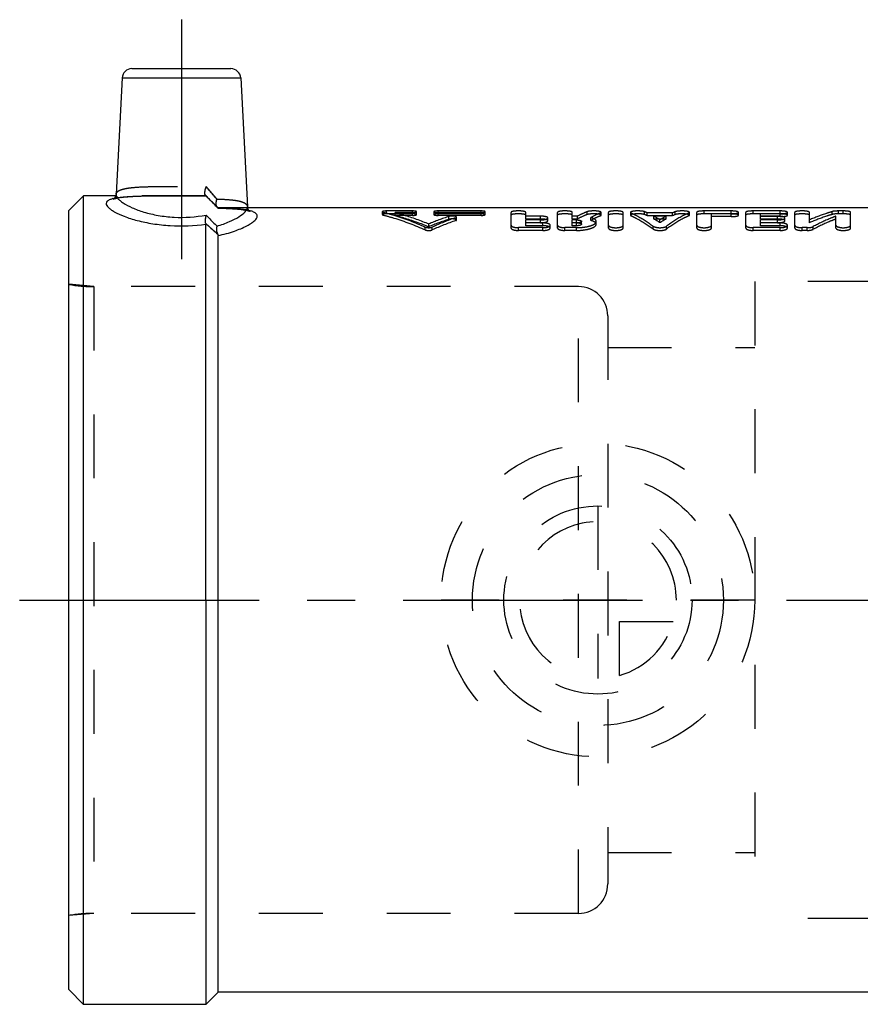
# Model space of a CAD drawing. Header units: millimetres. Extents: x 415 to 585, y 452 to 553.
# Tile 1 of 11: x 415 to 501, y 452 to 553. Entities that reach past the tile are written whole.
import ezdxf

# ---------------------------------------------------------------- set-up
doc = ezdxf.new("R2010")
doc.units = ezdxf.units.MM
doc.header["$LTSCALE"] = 65.185185
doc.linetypes.add('CENTER', pattern=[0.6, 0.375, -0.075, 0.075, -0.075])
doc.linetypes.add('HIDDEN', pattern=[0.2, 0.1, -0.1])
for name, color, linetype in [('ACHSEN_S', 7, 'CONTINUOUS'), ('FASEN', 7, 'CONTINUOUS'), ('KOERPER', 7, 'CONTINUOUS'), ('KONST.EL_MIT_GEO', 7, 'CONTINUOUS'), ('KURVEN', 7, 'CONTINUOUS')]:
    doc.layers.add(name, color=color, linetype=linetype)

msp = doc.modelspace()

# ---------------------------------------------------------------- linework, layer by layer
at = {"layer": 'ACHSEN_S', "color": 2, "linetype": 'CENTER'}
msp.add_line((415.38, 493.52), (584.62, 493.52), dxfattribs=at)
at = {"layer": 'FASEN', "color": 7, "linetype": 'Continuous'}
for p, q in [((421.88, 534.77), (420.38, 533.27)), ((421.88, 452.27), (421.88, 534.77)), ((420.38, 453.77), (420.38, 533.27)), ((421.88, 452.27), (420.38, 453.77))]:
    msp.add_line(p, q, dxfattribs=at)
at = {"layer": 'KOERPER', "color": 2, "linetype": 'CENTER'}
msp.add_line((431.88, 552.73), (431.88, 526.38), dxfattribs=at)
at = {"layer": 'KOERPER', "color": 7, "linetype": 'Continuous'}
for p, q in [((425.21, 534.77), (421.88, 534.77)), ((513.13, 533.52), (438.62, 533.52)), ((434.38, 493.52), (434.38, 452.27)), ((435.63, 453.52), (435.63, 493.52)), ((435.63, 453.52), (434.38, 452.27)), ((513.13, 453.52), (435.63, 453.52)), ((434.38, 452.27), (421.88, 452.27))]:
    msp.add_line(p, q, dxfattribs=at)
at = {"layer": 'KOERPER', "color": 8, "linetype": 'HIDDEN'}
for p, q in [((434.38, 534.77), (425.21, 534.77)), ((435.63, 533.52), (434.38, 534.77)), ((438.62, 533.52), (435.63, 533.52)), ((472.38, 525.5), (422.94, 525.5)), ((472.38, 461.55), (472.38, 525.5)), ((475.38, 522.5), (475.38, 464.55)), ((472.38, 461.55), (422.94, 461.55))]:
    msp.add_line(p, q, dxfattribs=at)
for centre, start, end in [((472.38, 522.5), 0, 90), ((472.38, 464.55), 270, 360)]:
    msp.add_arc(centre, 3, start, end, dxfattribs=at)
at = {"layer": 'KONST.EL_MIT_GEO', "color": 7, "linetype": 'Continuous'}
for p, q in [((426.83, 547.73), (436.93, 547.73)), ((425.83, 546.78), (425.21, 534.91)), ((425.83, 546.78), (437.93, 546.78)), ((437.93, 546.78), (438.62, 533.63)), ((434.38, 493.52), (434.38, 531.85)), ((435.63, 493.52), (435.63, 530.7))]:
    msp.add_line(p, q, dxfattribs=at)
at = {"layer": 'KONST.EL_MIT_GEO', "color": 8, "linetype": 'HIDDEN'}
for p, q in [((425.17, 534.5), (425.29, 534.53)), ((425.21, 534.89), (425.2, 534.83)), ((425.28, 534.52), (425.43, 534.56)), ((425.41, 534.55), (425.59, 534.58)), ((425.57, 534.58), (425.76, 534.61)), ((425.75, 534.6), (425.96, 534.63)), ((425.94, 534.63), (426.18, 534.65)), ((426.16, 534.65), (426.41, 534.67)), ((426.39, 534.67), (426.66, 534.69)), ((426.64, 534.69), (426.93, 534.7)), ((426.91, 534.7), (427.21, 534.72)), ((427.19, 534.72), (427.51, 534.73)), ((427.49, 534.73), (427.83, 534.74)), ((427.8, 534.74), (428.16, 534.74)), ((428.13, 534.74), (428.83, 534.76)), ((428.5, 534.75), (429.22, 534.76)), ((429.19, 534.76), (430.39, 534.77)), ((430.36, 534.77), (432.51, 534.77)), ((432.48, 534.77), (433.82, 534.77)), ((433.79, 534.77), (434.38, 534.76)), ((434.35, 534.79), (434.34, 534.79)), ((434.35, 534.79), (434.34, 534.79)), ((434.34, 534.79), (435.07, 534.06)), ((434.35, 534.79), (434.37, 534.77)), ((434.38, 534.76), (434.35, 534.76)), ((434.38, 534.77), (434.38, 534.76)), ((434.38, 534.76), (434.38, 534.76)), ((435.06, 534.07), (435.55, 533.57)), ((435.56, 533.55), (435.55, 533.57)), ((435.56, 533.55), (435.55, 533.57)), ((435.63, 533.52), (435.63, 533.5)), ((435.63, 533.5), (435.63, 533.5)), ((435.63, 533.5), (435.63, 533.5)), ((435.63, 533.5), (435.98, 533.49)), ((435.96, 533.49), (436.29, 533.48)), ((436.27, 533.48), (436.59, 533.47)), ((436.56, 533.47), (436.87, 533.45)), ((436.85, 533.46), (437.13, 533.44)), ((437.11, 533.44), (437.38, 533.42)), ((437.36, 533.42), (437.61, 533.4)), ((437.59, 533.4), (437.83, 533.38)), ((437.81, 533.38), (438.02, 533.36)), ((438.01, 533.36), (438.2, 533.33)), ((438.18, 533.34), (438.36, 533.31)), ((438.34, 533.31), (438.5, 533.28)), ((452.38, 533.13), (452.38, 532.84)), ((452.47, 532.79), (452.47, 533.08)), ((452.82, 532.92), (452.82, 533.21)), ((455.45, 533.21), (452.82, 533.21)), ((455.45, 532.92), (452.82, 532.92)), ((453.69, 532.76), (453.69, 533.05)), ((455.45, 533.05), (453.69, 533.05)), ((455.45, 532.76), (453.69, 532.76)), ((455.45, 532.76), (455.45, 533.21)), ((455.88, 532.84), (455.88, 533.13)), ((457.63, 533.13), (457.63, 532.84)), ((458.07, 532.76), (458.07, 533.21)), ((462.45, 533.21), (458.07, 533.21)), ((462.45, 533.05), (458.07, 533.05)), ((462.45, 532.92), (458.07, 532.92)), ((462.45, 532.76), (458.07, 532.76)), ((459.17, 532.35), (459.17, 532.65)), ((459.87, 532.22), (459.87, 532.51)), ((459.96, 532.29), (459.96, 532.58)), ((462.45, 532.76), (462.45, 533.21)), ((462.88, 532.84), (462.88, 533.13)), ((465.51, 531.47), (465.51, 533.07)), ((467.01, 532.39), (467.01, 533.07)), ((468.51, 532.68), (467.01, 532.68)), ((468.51, 532.39), (467.01, 532.39)), ((468.51, 532.39), (468.51, 532.68)), ((469.26, 532.21), (469.26, 532.5)), ((470.26, 531.47), (470.26, 533.07)), ((471.76, 532.39), (471.76, 533.07)), ((472.28, 532.68), (471.76, 532.68)), ((472.28, 532.39), (471.76, 532.39)), ((472.28, 532.39), (472.28, 532.68)), ((473.27, 532.84), (473.27, 533.13)), ((473.64, 532.24), (473.64, 532.53)), ((474.63, 532.72), (474.63, 533.01)), ((474.7, 532.78), (474.7, 533.07)), ((475.45, 531.47), (475.45, 533.07)), ((476.95, 531.47), (476.95, 533.07)), ((477.7, 533.07), (477.7, 532.78)), ((477.76, 532.72), (477.76, 533.01)), ((479.14, 532.84), (479.14, 533.13)), ((479.41, 532.72), (479.41, 533.01)), ((482, 533.01), (479.41, 533.01)), ((482, 532.72), (479.41, 532.72)), ((480.07, 532.39), (480.07, 532.68)), ((481.34, 532.68), (480.07, 532.68)), ((481.34, 532.39), (480.07, 532.39)), ((481.34, 532.39), (481.34, 532.68)), ((482, 532.72), (482, 533.01)), ((482.27, 532.84), (482.27, 533.13)), ((483.65, 532.72), (483.65, 533.01)), ((483.71, 532.78), (483.71, 533.07)), ((484.46, 531.47), (484.46, 533.07)), ((485.21, 532.92), (485.21, 533.21)), ((487.96, 533.21), (485.21, 533.21)), ((487.96, 532.92), (485.21, 532.92)), ((485.96, 531.47), (485.96, 532.92)), ((487.96, 532.63), (485.96, 532.63)), ((487.96, 532.63), (487.96, 533.21)), ((488.71, 532.78), (488.71, 533.07)), ((489.46, 531.47), (489.46, 533.07)), ((490.21, 532.92), (490.21, 533.21)), ((492.96, 533.21), (490.21, 533.21)), ((492.96, 532.92), (490.21, 532.92)), ((490.96, 532.39), (490.96, 532.92)), ((492.71, 532.68), (490.96, 532.68)), ((492.96, 532.63), (490.96, 532.63)), ((492.71, 532.39), (490.96, 532.39)), ((492.71, 532.39), (492.71, 532.68)), ((492.96, 532.63), (492.96, 533.21)), ((493.46, 532.21), (493.46, 532.5)), ((493.71, 532.78), (493.71, 533.07)), ((494.46, 531.47), (494.46, 533.07)), ((495.96, 532.01), (495.96, 533.07)), ((498.28, 532.85), (498.28, 533.15)), ((498.66, 531.47), (498.66, 532.68)), ((498.91, 532.92), (498.91, 533.21)), ((499.41, 533.21), (498.91, 533.21)), ((499.41, 532.92), (498.91, 532.92)), ((499.41, 532.92), (499.41, 533.21)), ((500.16, 531.47), (500.16, 533.07)), ((456.76, 531.28), (456.76, 531.57)), ((457.12, 531.6), (457.12, 531.89)), ((457.48, 531.28), (457.48, 531.57)), ((466.26, 531.22), (466.26, 531.51)), ((468.76, 531.51), (466.26, 531.51)), ((467.01, 531.7), (467.01, 532.3)), ((468.51, 532.3), (467.01, 532.3)), ((468.51, 532.01), (467.01, 532.01)), ((468.76, 531.99), (467.01, 531.99)), ((468.76, 531.7), (467.01, 531.7)), ((468.51, 532.01), (468.51, 532.3)), ((468.76, 531.7), (468.76, 531.99)), ((468.76, 531.22), (468.76, 531.51)), ((469.51, 531.47), (469.51, 531.75)), ((471.01, 531.22), (471.01, 531.51)), ((472.18, 531.51), (471.01, 531.51)), ((471.76, 531.7), (471.76, 532.3)), ((472.18, 532.3), (471.76, 532.3)), ((472.18, 532.01), (471.76, 532.01)), ((472.18, 531.99), (471.76, 531.99)), ((472.18, 531.7), (471.76, 531.7)), ((472.18, 532.01), (472.18, 532.3)), ((472.18, 531.7), (472.18, 531.99)), ((472.18, 531.22), (472.18, 531.51)), ((472.71, 531.86), (472.71, 532.15)), ((474.21, 531.86), (474.21, 532.15)), ((480.02, 531.37), (480.02, 531.66)), ((480.71, 532.02), (480.71, 532.31)), ((481.39, 531.37), (481.39, 531.66)), ((490.21, 531.22), (490.21, 531.51)), ((492.96, 531.51), (490.21, 531.51)), ((490.96, 531.7), (490.96, 532.3)), ((492.71, 532.3), (490.96, 532.3)), ((492.71, 532.01), (490.96, 532.01)), ((492.96, 531.99), (490.96, 531.99)), ((492.96, 531.7), (490.96, 531.7)), ((492.71, 532.01), (492.71, 532.3)), ((492.96, 531.7), (492.96, 531.99)), ((492.96, 531.22), (492.96, 531.51)), ((493.71, 531.47), (493.71, 531.75)), ((495.21, 531.22), (495.21, 531.51)), ((495.71, 531.51), (495.21, 531.51)), ((495.71, 531.22), (495.71, 531.51)), ((496.35, 531.34), (496.35, 531.62)), ((468.76, 531.22), (466.26, 531.22)), ((472.18, 531.22), (471.01, 531.22)), ((492.96, 531.22), (490.21, 531.22)), ((495.71, 531.22), (495.21, 531.22)), ((420.38, 461.32), (420.38, 525.73)), ((422.94, 525.5), (420.38, 525.73)), ((422.94, 525.5), (422.94, 461.55)), ((472.38, 525.5), (422.94, 525.5)), ((490.38, 526.02), (490.38, 461.02)), ((528.38, 526.02), (490.38, 526.02)), ((475.38, 519.27), (490.38, 519.27)), ((475.38, 467.77), (490.38, 467.77)), ((422.94, 461.55), (420.38, 461.32)), ((472.38, 461.55), (422.94, 461.55)), ((528.38, 461.02), (490.38, 461.02))]:
    msp.add_line(p, q, dxfattribs=at)
at = {"layer": 'KONST.EL_MIT_GEO', "color": 7, "linetype": 'Continuous'}
for points in [[(425.21, 534.89), (425.2, 534.82), (425.17, 534.71), (425.13, 534.61), (425.07, 534.52), (425.02, 534.47), (424.98, 534.44), (424.97, 534.43), (424.97, 534.43)], [(438.79, 533.2), (438.83, 533.18), (438.85, 533.17), (438.85, 533.18), (438.82, 533.19), (438.78, 533.23), (438.74, 533.29), (438.69, 533.38), (438.65, 533.47), (438.63, 533.57), (438.62, 533.62)]]:
    msp.add_lwpolyline(points, dxfattribs=at)
at = {"layer": 'KONST.EL_MIT_GEO', "color": 8, "linetype": 'HIDDEN'}
for points in [[(425.2, 534.83), (425.18, 534.72), (425.13, 534.62), (425.08, 534.53), (425.02, 534.47), (424.99, 534.44), (424.97, 534.43)], [(424.97, 534.43), (424.98, 534.43), (425.01, 534.45), (425.08, 534.47), (425.17, 534.5)], [(424.97, 534.43), (424.98, 534.43), (425.02, 534.45), (425.09, 534.47), (425.18, 534.5)], [(438.65, 533.46), (438.63, 533.56), (438.62, 533.62)], [(438.78, 533.2), (438.82, 533.19), (438.85, 533.17), (438.85, 533.17), (438.83, 533.19), (438.79, 533.23), (438.74, 533.28), (438.69, 533.37), (438.65, 533.46)], [(438.48, 533.28), (438.61, 533.25), (438.71, 533.23), (438.78, 533.2), (438.79, 533.2)], [(438.6, 533.26), (438.7, 533.23), (438.77, 533.21), (438.78, 533.2)]]:
    msp.add_lwpolyline(points, dxfattribs=at)
at = {"layer": 'KONST.EL_MIT_GEO', "color": 7, "linetype": 'Continuous'}
for centre, radius, start, end in [((426.83, 546.73), 1, 90, 177), ((436.93, 546.73), 1, 3, 90), ((425.86, 530.84), 3.75, 102.464, 104.7828), ((437.97, 529.68), 3.66, 74.4942, 77.3951)]:
    msp.add_arc(centre, radius, start, end, dxfattribs=at)
at = {"layer": 'KONST.EL_MIT_GEO', "color": 8, "linetype": 'HIDDEN'}
for centre, radius, start, end in [((211.87, 343.64), 293.96, 40.4685, 40.7951), ((245.87, 372.82), 249.16, 40.4392, 40.8245), ((278.23, 380.53), 219.48, 44.2042, 44.656), ((297.39, 399.32), 192.64, 44.1727, 44.6873), ((437.65, 528.24), 5.13, 77.3939, 80.0709), ((467.43, 507.23), 26.73, 107.9967, 112.684), ((468.69, 506.77), 27.22, 108.9059, 114.3295), ((475.17, 523.76), 10.18, 65.4097, 67.0733), ((475.18, 523.42), 10.22, 65.5713, 67.2265), ((474.34, 522.14), 12, 57.9673, 61.4969), ((474.37, 521.81), 12.02, 58.1599, 61.6764), ((487.07, 522.14), 12, 118.5031, 122.0327), ((487.05, 521.81), 12.02, 118.3236, 121.8401), ((486.24, 523.76), 10.18, 112.9267, 114.5903), ((486.23, 523.42), 10.22, 112.7735, 114.4287), ((467.41, 506.79), 26.86, 107.8711, 112.5313), ((468.67, 506.34), 27.34, 108.7748, 114.1682), ((422.94, 540.5), 15, 260.1749, 270), ((422.94, 446.55), 15, 90, 99.8251)]:
    msp.add_arc(centre, radius, start, end, dxfattribs=at)
for points, knots in [([(425.21, 534.91), (425.21, 534.97), (425.26, 535.1), (425.43, 535.25), (425.69, 535.38), (426.03, 535.47), (426.45, 535.55), (427.18, 535.64), (428.24, 535.69), (429.67, 535.71), (431.22, 535.72), (432.82, 535.72), (433.89, 535.71), (434.42, 535.71)], [0, 0, 0, 0, 0.019158, 0.041728, 0.071002, 0.108392, 0.154238, 0.208328, 0.338714, 0.492601, 0.660918, 0.833516, 1, 1, 1, 1]), ([(434.28, 534.98), (434.27, 535.09), (434.3, 535.34), (434.37, 535.58), (434.42, 535.71)], [0, 0, 0, 0, 0.443194, 1, 1, 1, 1]), ([(434.34, 534.79), (434.31, 534.83), (434.27, 534.95), (434.28, 535.26), (434.35, 535.52), (434.42, 535.71)], [0, 0, 0, 0, 0.152234, 0.379591, 1, 1, 1, 1]), ([(424.9, 534.47), (424.96, 534.49), (425.18, 534.54), (425.59, 534.6), (426.39, 534.68), (427.56, 534.74), (429.12, 534.76), (431.43, 534.77), (433.19, 534.77), (434.38, 534.76)], [0, 0, 0, 0, 0.021136, 0.071472, 0.130816, 0.27342, 0.441194, 0.624863, 1, 1, 1, 1]), ([(425.4, 534.57), (425.37, 534.57), (425.25, 534.55), (425.13, 534.52), (425.05, 534.5)], [0, 0, 0, 0, 0.264339, 1, 1, 1, 1]), ([(434.35, 534.76), (433.51, 534.77), (431.85, 534.77), (429.43, 534.77), (427.29, 534.73), (425.97, 534.66), (425.4, 534.57)], [0, 0, 0, 0, 0.279805, 0.559129, 0.808276, 1, 1, 1, 1]), ([(434.34, 534.79), (434.34, 534.8), (434.31, 534.84), (434.3, 534.88), (434.29, 534.92)], [0, 0, 0, 0, 0.212461, 1, 1, 1, 1]), ([(434.35, 534.79), (434.36, 534.78), (434.37, 534.77), (434.38, 534.76), (434.38, 534.76)], [0, 0, 0, 0, 0.725293, 1, 1, 1, 1]), ([(434.37, 534.77), (434.37, 534.77), (434.37, 534.77), (434.38, 534.76), (434.38, 534.76)], [0, 0, 0, 0, 0.712548, 1, 1, 1, 1]), ([(435.55, 533.57), (435.46, 533.65), (435.4, 533.98), (435.46, 534.27), (435.51, 534.43)], [0, 0, 0, 0, 0.414326, 1, 1, 1, 1]), ([(435.43, 533.96), (435.43, 533.99), (435.44, 534.16), (435.47, 534.32), (435.51, 534.43)], [0, 0, 0, 0, 0.231539, 1, 1, 1, 1]), ([(435.51, 534.43), (435.94, 534.42), (436.55, 534.39), (437.31, 534.31), (437.76, 534.23), (438.12, 534.13), (438.39, 534), (438.57, 533.84), (438.62, 533.7), (438.62, 533.63)], [0, 0, 0, 0, 0.384151, 0.543807, 0.679225, 0.789713, 0.876229, 0.943034, 1, 1, 1, 1]), ([(435.48, 533.68), (435.47, 533.7), (435.44, 533.79), (435.43, 533.88), (435.43, 533.96)], [0, 0, 0, 0, 0.224899, 1, 1, 1, 1]), ([(435.55, 533.57), (435.52, 533.59), (435.5, 533.63), (435.48, 533.67), (435.48, 533.68)], [0, 0, 0, 0, 0.731382, 1, 1, 1, 1]), ([(435.56, 533.55), (435.58, 533.54), (435.6, 533.52), (435.62, 533.5), (435.63, 533.5)], [0, 0, 0, 0, 0.72945, 1, 1, 1, 1]), ([(435.56, 533.55), (435.58, 533.54), (435.6, 533.52), (435.62, 533.5), (435.63, 533.5)], [0, 0, 0, 0, 0.72953, 1, 1, 1, 1]), ([(435.63, 533.5), (436.18, 533.49), (436.95, 533.46), (437.92, 533.39), (438.48, 533.31), (438.81, 533.24), (438.95, 533.21)], [0, 0, 0, 0, 0.489825, 0.695866, 0.871356, 1, 1, 1, 1]), ([(438.53, 533.3), (438.12, 533.37), (437.15, 533.46), (436.18, 533.49), (435.63, 533.5)], [0, 0, 0, 0, 0.437575, 1, 1, 1, 1]), ([(434.37, 531.93), (434.33, 532.04), (434.33, 532.34), (434.38, 532.63), (434.42, 532.79)], [0, 0, 0, 0, 0.428501, 1, 1, 1, 1]), ([(452.82, 533.21), (452.76, 533.21), (452.66, 533.21), (452.52, 533.19), (452.44, 533.18), (452.38, 533.15), (452.38, 533.13)], [0, 0, 0, 0, 0.36836, 0.683206, 0.900071, 1, 1, 1, 1]), ([(452.38, 533.13), (452.38, 533.12), (452.42, 533.1), (452.45, 533.09), (452.47, 533.08)], [0, 0, 0, 0, 0.32968, 1, 1, 1, 1]), ([(452.82, 532.92), (452.76, 532.92), (452.66, 532.91), (452.52, 532.9), (452.44, 532.88), (452.38, 532.85), (452.38, 532.84)], [0, 0, 0, 0, 0.368536, 0.683502, 0.900364, 1, 1, 1, 1]), ([(452.38, 532.84), (452.38, 532.83), (452.42, 532.8), (452.45, 532.8), (452.47, 532.79)], [0, 0, 0, 0, 0.328926, 1, 1, 1, 1]), ([(452.47, 533.08), (452.83, 532.99), (454.29, 532.58), (455.72, 532.04), (456.76, 531.57)], [0, 0, 0, 0, 0.245716, 1, 1, 1, 1]), ([(452.47, 532.79), (452.83, 532.7), (454.29, 532.29), (455.72, 531.75), (456.76, 531.28)], [0, 0, 0, 0, 0.245787, 1, 1, 1, 1]), ([(453.69, 533.05), (453.98, 532.97), (455.14, 532.65), (456.28, 532.24), (457.12, 531.89)], [0, 0, 0, 0, 0.246591, 1, 1, 1, 1]), ([(453.69, 532.76), (453.98, 532.68), (455.14, 532.36), (456.28, 531.95), (457.12, 531.6)], [0, 0, 0, 0, 0.246647, 1, 1, 1, 1]), ([(455.88, 533.13), (455.88, 533.15), (455.83, 533.18), (455.74, 533.19), (455.6, 533.21), (455.5, 533.21), (455.45, 533.21)], [0, 0, 0, 0, 0.099747, 0.315365, 0.631916, 1, 1, 1, 1]), ([(455.45, 533.05), (455.5, 533.05), (455.6, 533.05), (455.74, 533.07), (455.83, 533.09), (455.88, 533.12), (455.88, 533.13)], [0, 0, 0, 0, 0.370734, 0.682953, 0.899157, 1, 1, 1, 1]), ([(455.88, 532.84), (455.88, 532.85), (455.83, 532.88), (455.74, 532.9), (455.6, 532.91), (455.5, 532.92), (455.45, 532.92)], [0, 0, 0, 0, 0.099454, 0.315068, 0.631741, 1, 1, 1, 1]), ([(455.45, 532.76), (455.5, 532.76), (455.6, 532.76), (455.74, 532.78), (455.83, 532.8), (455.88, 532.82), (455.88, 532.84)], [0, 0, 0, 0, 0.370921, 0.683263, 0.899458, 1, 1, 1, 1]), ([(458.07, 533.21), (458.01, 533.21), (457.91, 533.21), (457.77, 533.19), (457.69, 533.18), (457.63, 533.15), (457.63, 533.13)], [0, 0, 0, 0, 0.371635, 0.684195, 0.899952, 1, 1, 1, 1]), ([(457.63, 533.13), (457.63, 533.12), (457.69, 533.09), (457.77, 533.07), (457.91, 533.05), (458.01, 533.05), (458.07, 533.05)], [0, 0, 0, 0, 0.100541, 0.316601, 0.6328, 1, 1, 1, 1]), ([(458.07, 532.92), (458.01, 532.92), (457.91, 532.91), (457.77, 532.9), (457.69, 532.88), (457.63, 532.85), (457.63, 532.84)], [0, 0, 0, 0, 0.371812, 0.684492, 0.900245, 1, 1, 1, 1]), ([(457.63, 532.84), (457.63, 532.82), (457.69, 532.8), (457.77, 532.78), (457.91, 532.76), (458.01, 532.76), (458.07, 532.76)], [0, 0, 0, 0, 0.100241, 0.31629, 0.632615, 1, 1, 1, 1]), ([(459.96, 532.58), (459.96, 532.62), (459.82, 532.67), (459.65, 532.69), (459.4, 532.69), (459.24, 532.67), (459.17, 532.65)], [0, 0, 0, 0, 0.127376, 0.397857, 0.727438, 1, 1, 1, 1]), ([(459.96, 532.29), (459.96, 532.3), (459.93, 532.33), (459.83, 532.37), (459.64, 532.4), (459.41, 532.4), (459.24, 532.38), (459.17, 532.35)], [0, 0, 0, 0, 0.047751, 0.131119, 0.400416, 0.728628, 1, 1, 1, 1]), ([(459.87, 532.51), (459.88, 532.52), (459.92, 532.53), (459.96, 532.56), (459.96, 532.58)], [0, 0, 0, 0, 0.370642, 1, 1, 1, 1]), ([(462.88, 533.13), (462.88, 533.15), (462.83, 533.18), (462.74, 533.19), (462.6, 533.21), (462.5, 533.21), (462.45, 533.21)], [0, 0, 0, 0, 0.099747, 0.315365, 0.631916, 1, 1, 1, 1]), ([(462.45, 533.05), (462.5, 533.05), (462.6, 533.05), (462.74, 533.07), (462.83, 533.09), (462.88, 533.12), (462.88, 533.13)], [0, 0, 0, 0, 0.370734, 0.682953, 0.899157, 1, 1, 1, 1]), ([(462.88, 532.84), (462.88, 532.85), (462.83, 532.88), (462.74, 532.9), (462.6, 532.91), (462.5, 532.92), (462.45, 532.92)], [0, 0, 0, 0, 0.099454, 0.315068, 0.631741, 1, 1, 1, 1]), ([(462.45, 532.76), (462.5, 532.76), (462.6, 532.76), (462.74, 532.78), (462.83, 532.8), (462.88, 532.82), (462.88, 532.84)], [0, 0, 0, 0, 0.370921, 0.683263, 0.899458, 1, 1, 1, 1]), ([(467.01, 533.07), (467.01, 533.1), (466.92, 533.15), (466.78, 533.18), (466.54, 533.21), (466.26, 533.22), (465.99, 533.21), (465.75, 533.18), (465.61, 533.15), (465.51, 533.1), (465.51, 533.07)], [0, 0, 0, 0, 0.050442, 0.159123, 0.315725, 0.500331, 0.684642, 0.841282, 0.94981, 1, 1, 1, 1]), ([(467.01, 532.78), (467.01, 532.81), (466.92, 532.86), (466.78, 532.88), (466.54, 532.91), (466.26, 532.92), (465.99, 532.91), (465.75, 532.88), (465.61, 532.86), (465.51, 532.81), (465.51, 532.78)], [0, 0, 0, 0, 0.050288, 0.158968, 0.315633, 0.500331, 0.684734, 0.841438, 0.949964, 1, 1, 1, 1]), ([(469.26, 532.5), (469.26, 532.53), (469.18, 532.6), (468.93, 532.66), (468.69, 532.68), (468.51, 532.68)], [0, 0, 0, 0, 0.116247, 0.332991, 1, 1, 1, 1]), ([(468.51, 532.3), (468.69, 532.3), (468.94, 532.32), (469.18, 532.4), (469.26, 532.47), (469.26, 532.5)], [0, 0, 0, 0, 0.664593, 0.882151, 1, 1, 1, 1]), ([(469.26, 532.21), (469.26, 532.24), (469.18, 532.31), (468.93, 532.37), (468.69, 532.39), (468.51, 532.39)], [0, 0, 0, 0, 0.115803, 0.332522, 1, 1, 1, 1]), ([(471.76, 533.07), (471.76, 533.1), (471.67, 533.15), (471.53, 533.18), (471.29, 533.21), (471.01, 533.22), (470.74, 533.21), (470.5, 533.18), (470.36, 533.15), (470.26, 533.1), (470.26, 533.07)], [0, 0, 0, 0, 0.050442, 0.159123, 0.315725, 0.500331, 0.684642, 0.841282, 0.94981, 1, 1, 1, 1]), ([(471.76, 532.78), (471.76, 532.81), (471.67, 532.86), (471.53, 532.88), (471.29, 532.91), (471.01, 532.92), (470.74, 532.91), (470.5, 532.88), (470.36, 532.86), (470.26, 532.81), (470.26, 532.78)], [0, 0, 0, 0, 0.050288, 0.158968, 0.315633, 0.500331, 0.684734, 0.841438, 0.949964, 1, 1, 1, 1]), ([(473.27, 533.13), (473.19, 533.1), (472.85, 532.96), (472.52, 532.81), (472.28, 532.68)], [0, 0, 0, 0, 0.24626, 1, 1, 1, 1]), ([(473.27, 532.84), (473.19, 532.81), (472.85, 532.67), (472.52, 532.52), (472.28, 532.39)], [0, 0, 0, 0, 0.246308, 1, 1, 1, 1]), ([(474.7, 533.07), (474.7, 533.1), (474.63, 533.14), (474.52, 533.17), (474.33, 533.2), (474.03, 533.22), (473.71, 533.21), (473.43, 533.18), (473.32, 533.15), (473.27, 533.13)], [0, 0, 0, 0, 0.043687, 0.131529, 0.262083, 0.422144, 0.758595, 0.899445, 1, 1, 1, 1]), ([(474.7, 532.78), (474.7, 532.8), (474.63, 532.85), (474.52, 532.87), (474.33, 532.9), (474.03, 532.92), (473.71, 532.92), (473.43, 532.88), (473.32, 532.86), (473.27, 532.84)], [0, 0, 0, 0, 0.043522, 0.13133, 0.261905, 0.422014, 0.758579, 0.899459, 1, 1, 1, 1]), ([(474.63, 533.01), (474.55, 532.98), (474.21, 532.83), (473.88, 532.66), (473.64, 532.53)], [0, 0, 0, 0, 0.246161, 1, 1, 1, 1]), ([(474.63, 532.72), (474.55, 532.68), (474.21, 532.53), (473.88, 532.37), (473.64, 532.24)], [0, 0, 0, 0, 0.24621, 1, 1, 1, 1]), ([(474.21, 532.15), (474.21, 532.23), (474.08, 532.37), (473.87, 532.46), (473.72, 532.51), (473.64, 532.53)], [0, 0, 0, 0, 0.36286, 0.645461, 1, 1, 1, 1]), ([(474.63, 533.01), (474.64, 533.02), (474.67, 533.03), (474.7, 533.05), (474.7, 533.07)], [0, 0, 0, 0, 0.361259, 1, 1, 1, 1]), ([(474.63, 532.72), (474.64, 532.72), (474.67, 532.74), (474.7, 532.76), (474.7, 532.78)], [0, 0, 0, 0, 0.36193, 1, 1, 1, 1]), ([(476.95, 533.07), (476.95, 533.1), (476.86, 533.15), (476.71, 533.18), (476.47, 533.21), (476.2, 533.22), (475.93, 533.21), (475.69, 533.18), (475.54, 533.15), (475.45, 533.1), (475.45, 533.07)], [0, 0, 0, 0, 0.050442, 0.159123, 0.315725, 0.500331, 0.684642, 0.841282, 0.94981, 1, 1, 1, 1]), ([(476.95, 532.78), (476.95, 532.81), (476.86, 532.86), (476.71, 532.88), (476.47, 532.91), (476.2, 532.92), (475.93, 532.91), (475.69, 532.88), (475.54, 532.86), (475.45, 532.81), (475.45, 532.78)], [0, 0, 0, 0, 0.050288, 0.158968, 0.315633, 0.500331, 0.684734, 0.841438, 0.949964, 1, 1, 1, 1]), ([(479.14, 533.13), (479.09, 533.15), (478.98, 533.18), (478.7, 533.21), (478.38, 533.22), (478.07, 533.2), (477.89, 533.17), (477.77, 533.14), (477.7, 533.1), (477.7, 533.07)], [0, 0, 0, 0, 0.098541, 0.238149, 0.574756, 0.735874, 0.867298, 0.95605, 1, 1, 1, 1]), ([(477.7, 533.07), (477.7, 533.07), (477.71, 533.04), (477.74, 533.03), (477.76, 533.01)], [0, 0, 0, 0, 0.173462, 1, 1, 1, 1]), ([(479.14, 532.84), (479.09, 532.86), (478.98, 532.88), (478.7, 532.92), (478.38, 532.92), (478.07, 532.9), (477.89, 532.87), (477.77, 532.85), (477.7, 532.8), (477.7, 532.78)], [0, 0, 0, 0, 0.098523, 0.238161, 0.574883, 0.736049, 0.867496, 0.956214, 1, 1, 1, 1]), ([(477.7, 532.78), (477.7, 532.77), (477.71, 532.75), (477.74, 532.73), (477.76, 532.72)], [0, 0, 0, 0, 0.172846, 1, 1, 1, 1]), ([(477.76, 533.01), (477.95, 532.93), (478.74, 532.54), (479.48, 532.06), (480.02, 531.66)], [0, 0, 0, 0, 0.239417, 1, 1, 1, 1]), ([(477.76, 532.72), (477.95, 532.63), (478.74, 532.25), (479.48, 531.77), (480.02, 531.37)], [0, 0, 0, 0, 0.239545, 1, 1, 1, 1]), ([(483.65, 533.01), (483.46, 532.93), (482.67, 532.54), (481.93, 532.06), (481.39, 531.66)], [0, 0, 0, 0, 0.239417, 1, 1, 1, 1]), ([(483.65, 532.72), (483.46, 532.63), (482.67, 532.25), (481.93, 531.77), (481.39, 531.37)], [0, 0, 0, 0, 0.239545, 1, 1, 1, 1]), ([(483.71, 533.07), (483.71, 533.1), (483.64, 533.14), (483.52, 533.17), (483.34, 533.2), (483.03, 533.22), (482.71, 533.21), (482.43, 533.18), (482.32, 533.15), (482.27, 533.13)], [0, 0, 0, 0, 0.043965, 0.132663, 0.264317, 0.42547, 0.762291, 0.901842, 1, 1, 1, 1]), ([(483.71, 532.78), (483.71, 532.8), (483.64, 532.85), (483.52, 532.87), (483.34, 532.9), (483.03, 532.92), (482.71, 532.92), (482.43, 532.88), (482.32, 532.86), (482.27, 532.84)], [0, 0, 0, 0, 0.0438, 0.132465, 0.264141, 0.425344, 0.76228, 0.901861, 1, 1, 1, 1]), ([(483.65, 533.01), (483.66, 533.02), (483.68, 533.03), (483.71, 533.06), (483.71, 533.07)], [0, 0, 0, 0, 0.357502, 1, 1, 1, 1]), ([(483.65, 532.72), (483.66, 532.73), (483.68, 532.74), (483.71, 532.76), (483.71, 532.78)], [0, 0, 0, 0, 0.358182, 1, 1, 1, 1]), ([(485.21, 533.21), (485.11, 533.21), (484.94, 533.21), (484.7, 533.18), (484.55, 533.15), (484.46, 533.1), (484.46, 533.07)], [0, 0, 0, 0, 0.367732, 0.682993, 0.899338, 1, 1, 1, 1]), ([(485.21, 532.92), (485.11, 532.92), (484.94, 532.91), (484.7, 532.88), (484.55, 532.86), (484.46, 532.81), (484.46, 532.78)], [0, 0, 0, 0, 0.367915, 0.683304, 0.899645, 1, 1, 1, 1]), ([(488.71, 533.07), (488.71, 533.1), (488.62, 533.15), (488.47, 533.18), (488.23, 533.21), (488.06, 533.21), (487.96, 533.21)], [0, 0, 0, 0, 0.101482, 0.317258, 0.633567, 1, 1, 1, 1]), ([(487.96, 532.92), (488.06, 532.92), (488.23, 532.93), (488.47, 532.96), (488.62, 533), (488.71, 533.05), (488.71, 533.07)], [0, 0, 0, 0, 0.36573, 0.680911, 0.897067, 1, 1, 1, 1]), ([(488.71, 532.78), (488.71, 532.81), (488.62, 532.86), (488.47, 532.88), (488.23, 532.91), (488.06, 532.92), (487.96, 532.92)], [0, 0, 0, 0, 0.101175, 0.316948, 0.633385, 1, 1, 1, 1]), ([(487.96, 532.63), (488.06, 532.63), (488.23, 532.64), (488.47, 532.67), (488.62, 532.7), (488.71, 532.75), (488.71, 532.78)], [0, 0, 0, 0, 0.365931, 0.681246, 0.897387, 1, 1, 1, 1]), ([(490.21, 533.21), (490.11, 533.21), (489.94, 533.21), (489.7, 533.18), (489.55, 533.15), (489.46, 533.1), (489.46, 533.07)], [0, 0, 0, 0, 0.367732, 0.682993, 0.899338, 1, 1, 1, 1]), ([(490.21, 532.92), (490.11, 532.92), (489.94, 532.91), (489.7, 532.88), (489.55, 532.86), (489.46, 532.81), (489.46, 532.78)], [0, 0, 0, 0, 0.367915, 0.683304, 0.899645, 1, 1, 1, 1]), ([(493.46, 532.5), (493.46, 532.53), (493.38, 532.6), (493.13, 532.66), (492.89, 532.68), (492.71, 532.68)], [0, 0, 0, 0, 0.116247, 0.332991, 1, 1, 1, 1]), ([(492.71, 532.3), (492.89, 532.3), (493.13, 532.32), (493.38, 532.4), (493.46, 532.47), (493.46, 532.5)], [0, 0, 0, 0, 0.664593, 0.882151, 1, 1, 1, 1]), ([(493.46, 532.21), (493.46, 532.24), (493.38, 532.31), (493.13, 532.37), (492.89, 532.39), (492.71, 532.39)], [0, 0, 0, 0, 0.115803, 0.332522, 1, 1, 1, 1]), ([(493.71, 533.07), (493.71, 533.1), (493.62, 533.15), (493.47, 533.18), (493.23, 533.21), (493.06, 533.21), (492.96, 533.21)], [0, 0, 0, 0, 0.101482, 0.317258, 0.633567, 1, 1, 1, 1]), ([(492.96, 532.92), (493.06, 532.92), (493.23, 532.93), (493.47, 532.96), (493.62, 533), (493.71, 533.05), (493.71, 533.07)], [0, 0, 0, 0, 0.36573, 0.680911, 0.897067, 1, 1, 1, 1]), ([(493.71, 532.78), (493.71, 532.81), (493.62, 532.86), (493.47, 532.88), (493.23, 532.91), (493.06, 532.92), (492.96, 532.92)], [0, 0, 0, 0, 0.101175, 0.316948, 0.633385, 1, 1, 1, 1]), ([(492.96, 532.63), (493.06, 532.63), (493.23, 532.64), (493.47, 532.67), (493.62, 532.7), (493.71, 532.75), (493.71, 532.78)], [0, 0, 0, 0, 0.365931, 0.681246, 0.897387, 1, 1, 1, 1]), ([(495.96, 533.07), (495.96, 533.1), (495.87, 533.15), (495.72, 533.18), (495.48, 533.21), (495.21, 533.22), (494.94, 533.21), (494.7, 533.18), (494.55, 533.15), (494.46, 533.1), (494.46, 533.07)], [0, 0, 0, 0, 0.050442, 0.159123, 0.315725, 0.500331, 0.684642, 0.841282, 0.94981, 1, 1, 1, 1]), ([(495.96, 532.78), (495.96, 532.81), (495.87, 532.86), (495.72, 532.88), (495.48, 532.91), (495.21, 532.92), (494.94, 532.91), (494.7, 532.88), (494.55, 532.86), (494.46, 532.81), (494.46, 532.78)], [0, 0, 0, 0, 0.050288, 0.158968, 0.315633, 0.500331, 0.684734, 0.841438, 0.949964, 1, 1, 1, 1]), ([(498.28, 533.15), (498.08, 533.09), (497.3, 532.85), (496.53, 532.55), (495.96, 532.3)], [0, 0, 0, 0, 0.246127, 1, 1, 1, 1]), ([(498.28, 532.85), (498.08, 532.8), (497.3, 532.55), (496.53, 532.26), (495.96, 532.01)], [0, 0, 0, 0, 0.246183, 1, 1, 1, 1]), ([(498.66, 532.68), (498.47, 532.61), (497.68, 532.29), (496.91, 531.93), (496.35, 531.62)], [0, 0, 0, 0, 0.245779, 1, 1, 1, 1]), ([(498.66, 532.39), (498.47, 532.32), (497.68, 532), (496.91, 531.64), (496.35, 531.34)], [0, 0, 0, 0, 0.245842, 1, 1, 1, 1]), ([(498.91, 533.21), (498.79, 533.21), (498.58, 533.2), (498.36, 533.18), (498.28, 533.15)], [0, 0, 0, 0, 0.56864, 1, 1, 1, 1]), ([(498.91, 532.92), (498.79, 532.92), (498.58, 532.91), (498.36, 532.88), (498.28, 532.85)], [0, 0, 0, 0, 0.568688, 1, 1, 1, 1]), ([(500.16, 533.07), (500.16, 533.1), (500.07, 533.15), (499.92, 533.18), (499.68, 533.21), (499.51, 533.21), (499.41, 533.21)], [0, 0, 0, 0, 0.101, 0.317912, 0.633053, 1, 1, 1, 1]), ([(500.16, 532.78), (500.16, 532.81), (500.07, 532.86), (499.92, 532.88), (499.68, 532.91), (499.51, 532.92), (499.41, 532.92)], [0, 0, 0, 0, 0.100693, 0.317602, 0.63287, 1, 1, 1, 1]), ([(435.59, 530.86), (435.48, 530.94), (435.07, 531.29), (434.67, 531.65), (434.37, 531.93)], [0, 0, 0, 0, 0.24391, 1, 1, 1, 1]), ([(456.76, 531.57), (456.87, 531.52), (457.12, 531.49), (457.37, 531.52), (457.48, 531.57)], [0, 0, 0, 0, 0.498792, 1, 1, 1, 1]), ([(459.87, 532.22), (459.88, 532.23), (459.92, 532.24), (459.96, 532.27), (459.96, 532.29)], [0, 0, 0, 0, 0.371296, 1, 1, 1, 1]), ([(465.51, 531.75), (465.51, 531.72), (465.59, 531.63), (465.84, 531.53), (466.09, 531.51), (466.26, 531.51)], [0, 0, 0, 0, 0.133086, 0.354088, 1, 1, 1, 1]), ([(465.51, 531.47), (465.51, 531.43), (465.59, 531.35), (465.84, 531.25), (466.09, 531.22), (466.26, 531.22)], [0, 0, 0, 0, 0.132516, 0.353446, 1, 1, 1, 1]), ([(468.51, 532.01), (468.69, 532.01), (468.94, 532.03), (469.18, 532.11), (469.26, 532.18), (469.26, 532.21)], [0, 0, 0, 0, 0.665088, 0.882606, 1, 1, 1, 1]), ([(469.51, 531.75), (469.51, 531.79), (469.44, 531.87), (469.28, 531.93), (469.04, 531.98), (468.86, 531.99), (468.76, 531.99)], [0, 0, 0, 0, 0.130856, 0.347619, 0.652085, 1, 1, 1, 1]), ([(468.76, 531.51), (468.94, 531.51), (469.19, 531.53), (469.44, 531.63), (469.51, 531.72), (469.51, 531.75)], [0, 0, 0, 0, 0.646846, 0.866548, 1, 1, 1, 1]), ([(469.51, 531.47), (469.51, 531.51), (469.44, 531.59), (469.19, 531.68), (468.94, 531.7), (468.76, 531.7)], [0, 0, 0, 0, 0.130508, 0.34757, 1, 1, 1, 1]), ([(468.76, 531.22), (468.94, 531.22), (469.19, 531.25), (469.44, 531.35), (469.51, 531.43), (469.51, 531.47)], [0, 0, 0, 0, 0.647489, 0.867118, 1, 1, 1, 1]), ([(470.26, 531.75), (470.26, 531.72), (470.34, 531.63), (470.59, 531.53), (470.84, 531.51), (471.01, 531.51)], [0, 0, 0, 0, 0.133086, 0.354088, 1, 1, 1, 1]), ([(470.26, 531.47), (470.26, 531.43), (470.34, 531.35), (470.59, 531.25), (470.84, 531.22), (471.01, 531.22)], [0, 0, 0, 0, 0.132516, 0.353446, 1, 1, 1, 1]), ([(472.18, 532.3), (472.31, 532.3), (472.48, 532.28), (472.66, 532.22), (472.71, 532.17), (472.71, 532.15)], [0, 0, 0, 0, 0.659121, 0.876028, 1, 1, 1, 1]), ([(472.18, 531.51), (472.44, 531.51), (472.93, 531.54), (473.5, 531.65), (473.86, 531.79), (474.08, 531.91), (474.21, 532.05), (474.21, 532.15)], [0, 0, 0, 0, 0.35535, 0.658867, 0.778822, 0.875213, 1, 1, 1, 1]), ([(472.71, 532.15), (472.71, 532.12), (472.66, 532.07), (472.48, 532.01), (472.31, 531.99), (472.18, 531.99)], [0, 0, 0, 0, 0.125424, 0.343641, 1, 1, 1, 1]), ([(472.18, 532.01), (472.31, 532.01), (472.48, 531.99), (472.66, 531.94), (472.71, 531.88), (472.71, 531.86)], [0, 0, 0, 0, 0.65967, 0.876535, 1, 1, 1, 1]), ([(472.18, 531.22), (472.44, 531.22), (472.93, 531.26), (473.5, 531.37), (473.86, 531.51), (474.08, 531.63), (474.21, 531.77), (474.21, 531.86)], [0, 0, 0, 0, 0.355719, 0.659455, 0.779417, 0.875726, 1, 1, 1, 1]), ([(472.71, 531.86), (472.71, 531.84), (472.66, 531.78), (472.48, 531.72), (472.31, 531.7), (472.18, 531.7)], [0, 0, 0, 0, 0.124911, 0.343074, 1, 1, 1, 1]), ([(474.21, 531.86), (474.21, 531.95), (474.08, 532.08), (473.87, 532.17), (473.72, 532.22), (473.64, 532.24)], [0, 0, 0, 0, 0.361946, 0.644822, 1, 1, 1, 1]), ([(475.45, 531.75), (475.45, 531.72), (475.52, 531.63), (475.78, 531.53), (476.2, 531.48), (476.62, 531.53), (476.88, 531.63), (476.95, 531.72), (476.95, 531.75)], [0, 0, 0, 0, 0.066501, 0.176984, 0.500029, 0.822947, 0.933815, 1, 1, 1, 1]), ([(475.45, 531.47), (475.45, 531.43), (475.52, 531.35), (475.78, 531.25), (476.2, 531.2), (476.62, 531.25), (476.88, 531.35), (476.95, 531.43), (476.95, 531.47)], [0, 0, 0, 0, 0.066217, 0.176663, 0.500029, 0.823268, 0.934099, 1, 1, 1, 1]), ([(480.02, 531.66), (480.1, 531.6), (480.33, 531.53), (480.7, 531.49), (481.07, 531.53), (481.31, 531.59), (481.39, 531.66)], [0, 0, 0, 0, 0.213687, 0.498613, 0.784681, 1, 1, 1, 1]), ([(484.46, 531.75), (484.46, 531.72), (484.53, 531.63), (484.79, 531.53), (485.21, 531.48), (485.63, 531.53), (485.89, 531.63), (485.96, 531.72), (485.96, 531.75)], [0, 0, 0, 0, 0.066501, 0.176984, 0.500029, 0.822947, 0.933815, 1, 1, 1, 1]), ([(484.46, 531.47), (484.46, 531.43), (484.53, 531.35), (484.79, 531.25), (485.21, 531.2), (485.63, 531.25), (485.89, 531.35), (485.96, 531.43), (485.96, 531.47)], [0, 0, 0, 0, 0.066217, 0.176663, 0.500029, 0.823268, 0.934099, 1, 1, 1, 1]), ([(489.46, 531.75), (489.46, 531.72), (489.53, 531.63), (489.79, 531.53), (490.03, 531.51), (490.21, 531.51)], [0, 0, 0, 0, 0.133086, 0.354088, 1, 1, 1, 1]), ([(489.46, 531.47), (489.46, 531.43), (489.53, 531.35), (489.79, 531.25), (490.03, 531.22), (490.21, 531.22)], [0, 0, 0, 0, 0.132516, 0.353446, 1, 1, 1, 1]), ([(492.71, 532.01), (492.89, 532.01), (493.13, 532.03), (493.38, 532.11), (493.46, 532.18), (493.46, 532.21)], [0, 0, 0, 0, 0.665088, 0.882606, 1, 1, 1, 1]), ([(493.71, 531.75), (493.71, 531.79), (493.64, 531.87), (493.47, 531.93), (493.23, 531.98), (493.06, 531.99), (492.96, 531.99)], [0, 0, 0, 0, 0.130856, 0.347619, 0.652085, 1, 1, 1, 1]), ([(492.96, 531.51), (493.14, 531.51), (493.38, 531.53), (493.64, 531.63), (493.71, 531.72), (493.71, 531.75)], [0, 0, 0, 0, 0.646846, 0.866548, 1, 1, 1, 1]), ([(493.71, 531.47), (493.71, 531.51), (493.64, 531.59), (493.38, 531.68), (493.14, 531.7), (492.96, 531.7)], [0, 0, 0, 0, 0.130508, 0.34757, 1, 1, 1, 1]), ([(492.96, 531.22), (493.14, 531.22), (493.38, 531.25), (493.64, 531.35), (493.71, 531.43), (493.71, 531.47)], [0, 0, 0, 0, 0.647489, 0.867118, 1, 1, 1, 1]), ([(494.46, 531.75), (494.46, 531.72), (494.53, 531.63), (494.79, 531.53), (495.03, 531.51), (495.21, 531.51)], [0, 0, 0, 0, 0.133086, 0.354088, 1, 1, 1, 1]), ([(494.46, 531.47), (494.46, 531.43), (494.53, 531.35), (494.79, 531.25), (495.03, 531.22), (495.21, 531.22)], [0, 0, 0, 0, 0.132516, 0.353446, 1, 1, 1, 1]), ([(495.71, 531.51), (495.83, 531.51), (496.05, 531.52), (496.26, 531.58), (496.35, 531.62)], [0, 0, 0, 0, 0.562192, 1, 1, 1, 1]), ([(498.66, 531.75), (498.66, 531.72), (498.74, 531.63), (498.99, 531.53), (499.41, 531.48), (499.83, 531.53), (500.09, 531.63), (500.16, 531.72), (500.16, 531.75)], [0, 0, 0, 0, 0.066501, 0.176984, 0.500029, 0.822947, 0.933815, 1, 1, 1, 1]), ([(498.66, 531.47), (498.66, 531.43), (498.74, 531.35), (498.99, 531.25), (499.41, 531.2), (499.83, 531.25), (500.09, 531.35), (500.16, 531.43), (500.16, 531.47)], [0, 0, 0, 0, 0.066217, 0.176663, 0.500029, 0.823268, 0.934099, 1, 1, 1, 1]), ([(456.76, 531.28), (456.87, 531.23), (457.12, 531.21), (457.37, 531.23), (457.48, 531.28)], [0, 0, 0, 0, 0.498792, 1, 1, 1, 1]), ([(480.02, 531.37), (480.1, 531.31), (480.33, 531.24), (480.7, 531.21), (481.07, 531.24), (481.31, 531.31), (481.39, 531.37)], [0, 0, 0, 0, 0.213575, 0.498612, 0.784791, 1, 1, 1, 1]), ([(495.71, 531.22), (495.83, 531.22), (496.05, 531.24), (496.26, 531.3), (496.35, 531.34)], [0, 0, 0, 0, 0.562347, 1, 1, 1, 1])]:
    msp.add_open_spline(points, degree=3, knots=knots, dxfattribs=at)
at = {"layer": 'KONST.EL_MIT_GEO', "color": 7, "linetype": 'Continuous'}
for points, knots in [([(424.9, 534.47), (424.8, 534.44), (424.64, 534.39), (424.45, 534.3), (424.29, 534.19), (424.22, 534.06), (424.21, 533.98)], [0, 0, 0, 0, 0.347063, 0.557934, 0.7308, 1, 1, 1, 1]), ([(425.21, 534.91), (425.2, 534.76), (425.35, 534.51), (425.63, 534.24), (426.11, 533.9), (426.91, 533.49), (428.11, 533.06), (429.54, 532.72), (431.68, 532.48), (433.34, 532.59), (434.42, 532.79)], [0, 0, 0, 0, 0.045523, 0.078513, 0.119028, 0.221882, 0.351097, 0.50173, 0.666764, 1, 1, 1, 1]), ([(424.21, 533.98), (424.2, 533.83), (424.38, 533.59), (424.69, 533.34), (425.23, 533.01), (426.12, 532.61), (427.44, 532.2), (429.01, 531.88), (431.35, 531.63), (433.18, 531.69), (434.38, 531.85)], [0, 0, 0, 0, 0.041387, 0.07309, 0.112798, 0.215134, 0.344599, 0.495609, 0.66114, 1, 1, 1, 1]), ([(435.52, 531.67), (435.95, 531.8), (436.72, 532.06), (437.69, 532.56), (438.33, 533.02), (438.6, 533.41), (438.62, 533.58)], [0, 0, 0, 0, 0.360385, 0.65177, 0.864629, 1, 1, 1, 1]), ([(434.37, 531.93), (434.33, 532.04), (434.33, 532.34), (434.38, 532.63), (434.42, 532.79)], [0, 0, 0, 0, 0.428491, 1, 1, 1, 1]), ([(434.42, 532.79), (434.51, 532.69), (434.87, 532.31), (435.24, 531.94), (435.52, 531.67)], [0, 0, 0, 0, 0.254323, 1, 1, 1, 1]), ([(435.63, 530.7), (436.19, 530.82), (437.2, 531.09), (438.32, 531.55), (439, 531.94), (439.39, 532.23), (439.63, 532.53), (439.62, 532.71)], [0, 0, 0, 0, 0.374238, 0.673428, 0.789917, 0.882566, 1, 1, 1, 1]), ([(439.62, 532.71), (439.62, 532.76), (439.56, 532.91), (439.31, 533.09), (439.09, 533.17), (438.95, 533.21)], [0, 0, 0, 0, 0.179062, 0.514115, 1, 1, 1, 1]), ([(434.37, 531.93), (434.37, 531.92), (434.38, 531.89), (434.38, 531.87), (434.38, 531.85)], [0, 0, 0, 0, 0.285434, 1, 1, 1, 1]), ([(434.37, 531.93), (434.47, 531.83), (434.87, 531.47), (435.28, 531.12), (435.59, 530.86)], [0, 0, 0, 0, 0.255493, 1, 1, 1, 1]), ([(435.59, 530.86), (435.53, 530.97), (435.48, 531.25), (435.49, 531.52), (435.52, 531.67)], [0, 0, 0, 0, 0.453307, 1, 1, 1, 1]), ([(435.59, 530.86), (435.59, 530.84), (435.62, 530.79), (435.63, 530.74), (435.63, 530.7)], [0, 0, 0, 0, 0.309901, 1, 1, 1, 1])]:
    msp.add_open_spline(points, degree=3, knots=knots, dxfattribs=at)
at = {"layer": 'KONST.EL_MIT_GEO', "color": 8, "linetype": 'HIDDEN'}
for points in [[(434.29, 534.92), (434.29, 534.94), (434.28, 534.96), (434.28, 534.98)], [(438.62, 533.63), (438.62, 533.61), (438.62, 533.6), (438.62, 533.58)]]:
    msp.add_open_spline(points, degree=3, dxfattribs=at)
at = {"layer": 'KONST.EL_MIT_GEO', "color": 7, "linetype": 'Continuous'}
msp.add_open_spline([(438.62, 533.58), (438.62, 533.6), (438.62, 533.61), (438.62, 533.63)], degree=3, dxfattribs=at)
at = {"layer": 'KURVEN', "color": 8, "linetype": 'HIDDEN'}
for p, q in [((474.38, 503.12), (474.38, 485.52)), ((490.38, 493.52), (458.38, 493.52)), ((476.58, 485.83), (476.58, 491.32)), ((476.58, 491.32), (482.07, 491.32))]:
    msp.add_line(p, q, dxfattribs=at)
for radius in [16, 12.8, 9.6]:
    msp.add_circle((474.38, 493.52), radius, dxfattribs=at)
for start, end in [(0, 270), (285.962, 344.038)]:
    msp.add_arc((474.38, 493.52), 8, start, end, dxfattribs=at)

doc.saveas('drawing.dxf')
